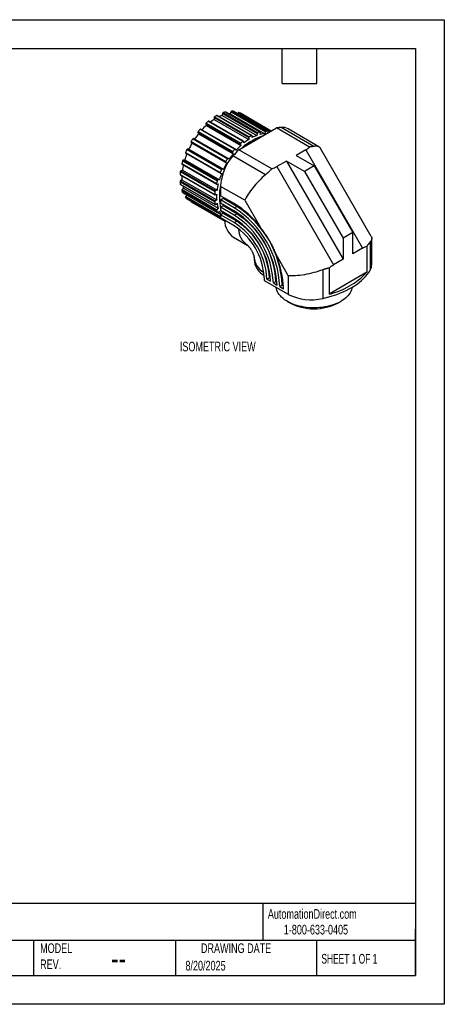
# Model space of a CAD drawing. Header units: millimetres. Extents: x 0 to 559, y 0 to 432.
# Tile 3 of 3: x 373 to 559, y 0 to 432. Entities that reach past the tile are written whole.
import ezdxf

# ---------------------------------------------------------------- set-up
doc = ezdxf.new("R2010")
doc.units = ezdxf.units.MM
doc.header["$LTSCALE"] = 2
doc.layers.add('DIMENSIONS', color=140, linetype='Continuous', lineweight=25)
doc.layers.add('TEXT', color=140, linetype='Continuous', lineweight=25)
doc.styles.add('SLDTEXTSTYLE0', font='TXT', dxfattribs={"width": 0.7})
doc.styles.add('SLDTEXTSTYLE1', font='TXT', dxfattribs={"width": 0.65})

msp = doc.modelspace()

# ---------------------------------------------------------------- linework, layer by layer
at = {"color": 7, "linetype": 'Continuous'}
for p, q in [((0, 431.81), (558.8, 431.81)), ((558.8, 431.81), (558.8, 0.01)), ((558.8, 0.01), (0, 0.01))]:
    msp.add_line(p, q, dxfattribs=at)
for p, q in [((457.83, 388.88), (473.03, 380.11)), ((457.83, 388.88), (457.83, 388.1)), ((458.03, 389.25), (473.24, 380.47)), ((459.04, 389.82), (474.24, 381.05)), ((474.38, 381.06), (459.18, 389.84)), ((461.56, 390.71), (461.4, 389.85)), ((461.4, 389.85), (476.6, 381.08)), ((461.56, 390.71), (476.76, 381.94)), ((461.81, 391.04), (477.01, 382.26)), ((462.78, 391.32), (477.99, 382.55)), ((478.08, 382.54), (462.88, 391.31)), ((465.12, 391.42), (464.8, 390.54)), ((464.8, 390.54), (480, 381.76)), ((465.12, 391.42), (480.32, 382.64)), ((465.4, 391.69), (480.6, 382.91)), ((466.29, 391.66), (481.49, 382.88)), ((481.53, 382.87), (466.33, 391.65)), ((468.29, 390.96), (468.11, 390.62)), ((468.29, 390.96), (482.49, 382.76)), ((468.59, 391.16), (482.81, 382.94)), ((482.9, 382.99), (469.34, 390.82)), ((469.34, 390.82), (469.34, 390.82)), ((469.34, 390.82), (482.9, 382.99)), ((454.13, 386.03), (469.34, 377.26)), ((454.13, 386.03), (454.3, 385.37)), ((454.28, 386.42), (469.49, 377.64)), ((454.3, 385.37), (469.5, 376.59)), ((455.26, 387.25), (470.46, 378.48)), ((470.65, 378.52), (455.45, 387.3)), ((457.83, 388.1), (473.03, 379.32)), ((468.66, 374.77), (485.18, 384.31)), ((499.64, 375.97), (485.18, 384.31)), ((501.56, 376.24), (487.17, 384.54)), ((450.7, 382.34), (465.9, 373.56)), ((450.7, 382.34), (451.01, 381.82)), ((450.78, 382.71), (465.98, 373.93)), ((451.01, 381.82), (466.22, 373.05)), ((451.67, 383.76), (466.87, 374.99)), ((467.12, 375.08), (451.91, 383.86)), ((473.03, 380.11), (473.03, 379.32)), ((474.44, 380.14), (474.44, 380.92)), ((476.76, 381.94), (476.6, 381.08)), ((477.97, 381.48), (478.14, 382.34)), ((480.32, 382.64), (480, 381.76)), ((481.4, 382.13), (481.57, 382.61)), ((481.45, 382.26), (481.53, 382.21)), ((503.8, 376.11), (490.28, 383.91)), ((447.72, 378), (462.92, 369.22)), ((447.72, 378), (448.17, 377.67)), ((447.73, 378.35), (462.93, 369.57)), ((448.17, 377.67), (463.37, 368.9)), ((448.48, 379.55), (463.68, 370.77)), ((463.97, 370.92), (448.77, 379.7)), ((469.34, 377.26), (469.5, 376.59)), ((470.87, 377.77), (470.71, 378.44)), ((445.31, 373.58), (460.51, 364.8)), ((445.34, 373.29), (460.54, 364.51)), ((445.88, 374.86), (461.08, 366.09)), ((446.17, 375.09), (461.37, 366.31)), ((446.73, 374.96), (446.17, 375.09)), ((446.73, 374.96), (461.93, 366.19)), ((465.9, 373.56), (466.22, 373.05)), ((480.36, 363.82), (466.09, 372.06)), ((467.47, 374.53), (467.15, 375.04)), ((483.11, 366.43), (468.66, 374.77)), ((498, 374.72), (493.76, 372.27)), ((493.76, 372.27), (501.76, 367.65)), ((498, 374.72), (522.88, 331.63)), ((526.78, 336.71), (504.35, 375.55)), ((443.65, 368.68), (458.86, 359.91)), ((443.7, 368.46), (458.91, 359.68)), ((444.01, 369.97), (459.21, 361.2)), ((444.92, 370.35), (444.28, 370.26)), ((444.28, 370.26), (459.48, 361.49)), ((444.92, 370.35), (460.12, 361.58)), ((462.92, 369.22), (463.37, 368.9)), ((464.43, 370.59), (463.98, 370.92)), ((489.51, 369.82), (485.27, 367.37)), ((485.27, 367.37), (510.15, 324.28)), ((489.51, 369.82), (514.4, 326.73)), ((497.51, 365.2), (489.51, 369.82)), ((501.76, 367.65), (497.51, 365.2)), ((501.76, 367.65), (518.64, 338.42)), ((442.86, 363.94), (458.07, 355.17)), ((442.92, 363.78), (458.13, 355.01)), ((442.98, 365.16), (458.19, 356.39)), ((443.89, 365.8), (443.22, 365.51)), ((443.22, 365.51), (458.42, 356.73)), ((443.89, 365.8), (459.1, 357.02)), ((460.57, 364.5), (461.13, 364.38)), ((461.93, 366.19), (461.37, 366.31)), ((497.51, 365.2), (514.4, 335.97)), ((442.86, 360.72), (458.07, 351.94)), ((442.98, 359.64), (458.19, 350.86)), ((443.04, 359.53), (458.25, 350.76)), ((443.72, 361.57), (443.05, 361.09)), ((443.05, 361.09), (458.25, 352.31)), ((443.72, 361.57), (458.93, 352.8)), ((458.98, 359.67), (459.62, 359.76)), ((460.12, 361.58), (459.48, 361.49)), ((471.27, 352.59), (460.66, 358.72)), ((460.66, 358.72), (460.66, 354.61)), ((443.65, 356.89), (458.86, 348.11)), ((444.41, 357.92), (443.78, 357.27)), ((443.78, 357.27), (458.98, 348.49)), ((444.01, 356.01), (459.21, 347.23)), ((444.05, 355.96), (459.26, 347.18)), ((444.41, 357.92), (459.62, 349.14)), ((445.84, 354.93), (445.37, 354.27)), ((445.37, 354.27), (460.57, 345.49)), ((458.25, 355.01), (458.93, 355.3)), ((459.1, 357.02), (458.42, 356.73)), ((466.67, 351.14), (460.66, 354.61)), ((445.31, 353.9), (460.51, 345.13)), ((445.88, 353.28), (461.08, 344.5)), ((445.88, 353.28), (445.9, 353.26)), ((445.9, 353.26), (461.1, 344.49)), ((447.73, 351.93), (462.52, 343.39)), ((458.93, 352.8), (458.25, 352.31)), ((458.42, 350.79), (459.1, 351.27)), ((461.72, 353.38), (460.66, 352.77)), ((460.66, 352.77), (460.66, 351.37)), ((466.67, 349.3), (460.66, 352.77)), ((466.67, 347.9), (460.66, 351.37)), ((461.72, 350.15), (460.66, 349.54)), ((461.72, 354), (461.72, 353.38)), ((467.73, 349.91), (461.72, 353.38)), ((461.72, 350.76), (461.72, 350.15)), ((467.73, 346.68), (461.72, 350.15)), ((466.67, 349.3), (467.73, 349.91)), ((471.27, 352.59), (478.16, 340.67)), ((459.62, 349.14), (458.98, 348.49)), ((459.45, 347.23), (460.89, 346.4)), ((459.48, 347.26), (460.12, 347.9)), ((460.66, 345.61), (460.57, 345.49)), ((460.66, 349.54), (460.66, 348.11)), ((466.67, 346.07), (460.66, 349.54)), ((466.67, 344.64), (460.66, 348.11)), ((461.72, 346.88), (460.66, 346.27)), ((460.66, 346.27), (460.66, 344.84)), ((466.67, 342.8), (460.66, 346.27)), ((461.72, 347.5), (461.72, 346.88)), ((467.73, 343.41), (461.72, 346.88)), ((466.67, 346.07), (467.73, 346.68)), ((466.67, 341.37), (460.66, 344.84)), ((461.2, 344.48), (462.49, 343.74)), ((466.67, 342.8), (467.73, 343.41)), ((518.64, 338.42), (514.4, 335.97)), ((518.64, 329.18), (518.64, 338.42)), ((466.37, 336.42), (472.3, 332.99)), ((514.4, 335.97), (514.4, 326.73)), ((526.28, 334.31), (526.28, 321.91)), ((526.98, 324.43), (526.98, 335.95)), ((484.88, 329.02), (490.35, 319.54)), ((522.88, 331.63), (518.64, 329.18)), ((524.78, 332.42), (524.78, 321.04)), ((475.31, 327.78), (475.31, 326.65)), ((514.4, 326.73), (510.15, 324.28)), ((490.35, 319.54), (490.35, 311.37)), ((505.46, 322.11), (505.46, 309.58)), ((508.25, 322.88), (508.25, 311.5)), ((524.78, 321.04), (508.25, 311.5)), ((479.75, 318.71), (479.75, 317.49)), ((479.75, 317.49), (490.35, 311.37)), ((480.98, 318), (482.05, 318.61)), ((480.98, 318), (482.58, 317.08)), ((482.05, 318.61), (482.54, 318.33)), ((483.81, 316.37), (484.87, 316.98)), ((483.81, 316.37), (485.4, 315.45)), ((484.87, 316.98), (485.37, 316.69)), ((486.61, 314.75), (487.67, 315.36)), ((487.67, 315.36), (488.18, 315.07)), ((486.61, 314.75), (488.2, 313.83)), ((489.91, 308.24), (490.96, 307.63)), ((512.38, 307.63), (513.42, 308.24))]:
    msp.add_line(p, q)
at = {"flags": 128}
for points in [[(466.33, 391.65), (466.32, 391.65), (466.29, 391.66)], [(478.14, 382.34), (478.14, 382.39), (478.14, 382.43), (478.13, 382.47), (478.11, 382.51), (478.09, 382.53), (478.06, 382.55), (478.03, 382.55), (477.99, 382.55)], [(481.57, 382.61), (481.59, 382.66), (481.6, 382.71), (481.6, 382.76), (481.59, 382.8), (481.57, 382.83), (481.55, 382.86), (481.52, 382.88), (481.49, 382.88)], [(447.73, 378.35), (447.7, 378.3), (447.68, 378.24), (447.67, 378.19), (447.66, 378.14), (447.67, 378.1), (447.68, 378.06), (447.69, 378.02), (447.72, 378)], [(448.77, 379.7), (448.75, 379.71), (448.71, 379.71), (448.67, 379.71), (448.63, 379.69), (448.59, 379.67), (448.55, 379.64), (448.52, 379.6), (448.48, 379.55)], [(470.71, 378.44), (470.7, 378.48), (470.68, 378.51), (470.65, 378.53), (470.62, 378.54), (470.58, 378.54), (470.54, 378.53), (470.5, 378.51), (470.46, 378.48)], [(445.31, 373.58), (445.29, 373.53), (445.28, 373.48), (445.27, 373.43), (445.28, 373.38), (445.29, 373.34), (445.31, 373.31), (445.33, 373.29), (445.34, 373.29)], [(467.15, 375.04), (467.13, 375.07), (467.1, 375.08), (467.07, 375.09), (467.03, 375.09), (466.99, 375.08), (466.95, 375.06), (466.91, 375.02), (466.87, 374.99)], [(462.93, 369.57), (462.91, 369.52), (462.89, 369.47), (462.87, 369.42), (462.87, 369.37), (462.87, 369.32), (462.88, 369.28), (462.9, 369.25), (462.92, 369.22)], [(463.98, 370.92), (463.95, 370.93), (463.91, 370.94), (463.88, 370.93), (463.84, 370.92), (463.8, 370.89), (463.76, 370.86), (463.72, 370.82), (463.68, 370.77)], [(460.51, 364.8), (460.49, 364.75), (460.48, 364.7), (460.48, 364.65), (460.48, 364.61), (460.49, 364.57), (460.51, 364.54), (460.54, 364.51), (460.57, 364.5)], [(458.86, 359.91), (458.85, 359.86), (458.84, 359.81), (458.85, 359.76), (458.86, 359.73), (458.89, 359.7), (458.91, 359.68), (458.94, 359.67), (458.98, 359.67)], [(458.07, 355.17), (458.07, 355.12), (458.07, 355.08), (458.09, 355.04), (458.11, 355.02), (458.14, 355), (458.17, 354.99), (458.21, 355), (458.25, 355.01)], [(447.7, 352.22), (447.69, 352.21), (447.68, 352.16), (447.67, 352.11), (447.66, 352.06), (447.67, 352.02), (447.68, 351.98), (447.7, 351.95), (447.73, 351.93)], [(458.19, 350.86), (458.2, 350.82), (458.21, 350.79), (458.24, 350.76), (458.27, 350.75), (458.3, 350.74), (458.34, 350.75), (458.38, 350.76), (458.42, 350.79)], [(459.21, 347.23), (459.23, 347.2), (459.26, 347.18), (459.29, 347.17), (459.32, 347.17), (459.36, 347.18), (459.4, 347.19), (459.44, 347.22), (459.48, 347.26)], [(505.46, 309.58), (507.05, 309.95), (508.6, 310.37), (510.12, 310.83), (511.59, 311.33), (513.02, 311.87), (514.4, 312.45), (515.74, 313.07), (517.02, 313.72), (518.24, 314.41), (519.4, 315.14), (520.51, 315.89), (521.54, 316.68), (522.51, 317.49), (523.41, 318.33), (524.24, 319.19), (525, 320.08), (525.68, 320.99), (526.28, 321.91)], [(518.26, 314.42), (518.19, 313.95), (518.02, 313.29), (517.77, 312.64), (517.45, 312.01), (517.05, 311.39), (516.58, 310.78), (516.04, 310.2), (515.43, 309.64), (514.75, 309.1), (514.02, 308.6), (513.22, 308.12), (512.37, 307.68), (511.46, 307.27), (510.51, 306.9), (509.52, 306.56), (508.49, 306.27), (507.43, 306.02), (506.34, 305.81), (505.23, 305.65), (504.1, 305.53), (502.96, 305.45), (501.81, 305.43), (500.66, 305.44), (499.52, 305.51), (498.39, 305.61), (497.27, 305.77), (496.18, 305.96), (495.11, 306.2), (494.07, 306.49), (493.07, 306.81), (492.11, 307.17), (491.19, 307.57), (490.32, 308.01), (489.51, 308.47), (488.76, 308.97), (488.07, 309.5), (487.44, 310.06), (486.88, 310.64), (486.39, 311.23), (485.98, 311.85), (485.63, 312.48), (485.37, 313.13), (485.18, 313.78), (485.08, 314.41)]]:
    msp.add_lwpolyline(points, dxfattribs=at)
for centre, radius, start, end in [((458.29, 388.86), 0.463, 123.7433, 177.3119), ((469.02, 371.38), 20.97, 118.4143, 121.5803), ((459.12, 389.7), 0.147, 65.0904, 123.7504), ((466.59, 375.11), 15.63, 109.3825, 114.6182), ((461.99, 390.64), 0.441, 114.7174, 170.1778), ((466.26, 377.65), 14.11, 104.2509, 108.3749), ((462.82, 391.21), 0.121, 61.7489, 107.0075), ((465.2, 380.6), 9.95, 92.297, 95.317), ((465.48, 391.32), 0.376, 102.7022, 164.8062), ((465.57, 382.22), 9.47, 85.6624, 91.0407), ((468.57, 390.86), 0.292, 86.336, 160.9627), ((465.91, 384.15), 7.5, 62.8339, 69.117), ((474.82, 363.12), 30.26, 132.6984, 137.598), ((454.57, 386.09), 0.435, 130.6276, 186.671), ((473.5, 365.11), 28.69, 129.4739, 132.0429), ((455.39, 387.14), 0.174, 68.189, 138.313), ((470.21, 368.57), 23.12, 122.3924, 127.5258), ((488.2, 366.92), 17.66, 93.3342, 99.8478), ((487.72, 379.29), 5.29, 61.0243, 95.9489), ((478.52, 359.93), 35.15, 141.4835, 146.3413), ((451.04, 382.46), 0.366, 135.7856, 199.1696), ((478.08, 360.54), 35.17, 138.6789, 140.9218), ((451.85, 383.64), 0.218, 74.4041, 147.479), ((484.59, 361.79), 19.73, 106.8696, 133.125), ((473.49, 380.08), 0.463, 123.7433, 177.3119), ((484.22, 362.6), 20.97, 118.4143, 121.5803), ((474.32, 380.94), 0.13, 350.3713, 126.4533), ((482.05, 365.67), 16.35, 109.4815, 117.7363), ((477.2, 381.86), 0.441, 114.7174, 170.1778), ((481.46, 368.87), 14.11, 104.2509, 108.3749), ((480.48, 370.95), 10.83, 92.4996, 103.3659), ((480.68, 382.54), 0.376, 102.7022, 164.8062), ((480.77, 373.44), 9.47, 85.6624, 91.0407), ((479.38, 359.34), 36.2, 149.5719, 154.4286), ((480.66, 358.61), 38.39, 146.9419, 149.0576), ((490.11, 354.26), 30.39, 132.704, 138.1621), ((469.77, 377.31), 0.435, 130.6276, 186.671), ((488.7, 356.33), 28.69, 129.4739, 132.0429), ((484.43, 359.89), 21.3, 117.7711, 132.7336), ((485.59, 359.54), 23.43, 122.4139, 128.9051), ((476.54, 360.55), 33.11, 157.9301, 162.7757), ((479.66, 359.08), 37.28, 154.9613, 157.1185), ((446.19, 374.76), 0.323, 92.9679, 162.2193), ((482.24, 357.71), 21.61, 138.3765, 177.3063), ((493.73, 351.15), 35.16, 141.4839, 146.4361), ((466.25, 373.68), 0.366, 135.7856, 199.1696), ((493.28, 351.77), 35.17, 138.6789, 140.9218), ((505.39, 337.42), 52.39, 134.5212, 138.61), ((443.83, 368.61), 0.195, 156.7752, 228.7657), ((474.89, 360.75), 32.23, 163.3776, 165.755), ((470.32, 362.19), 26.67, 167.1792, 172.2172), ((444.4, 369.88), 0.404, 107.5472, 166.5936), ((494.59, 350.56), 36.2, 149.5719, 154.4286), ((495.86, 349.83), 38.39, 146.9419, 149.0576), ((467.65, 362.1), 24.85, 172.9251, 175.7523), ((443.02, 363.91), 0.157, 168.1118, 233.9153), ((443.44, 365.1), 0.455, 118.3307, 172.5818), ((462.88, 362.81), 19.2, 178.4178, 183.6953), ((491.8, 351.75), 33.17, 157.6251, 162.7736), ((494.86, 350.31), 37.28, 154.9613, 157.1185), ((461.39, 365.99), 0.323, 92.9679, 162.2193), ((443.32, 360.72), 0.458, 126.4961, 180.4602), ((460.14, 362.1), 17.33, 184.5895, 188.1851), ((443.11, 359.64), 0.131, 183.6377, 237.2615), ((456.25, 361.89), 12.48, 193.8154, 198.5675), ((490.09, 351.98), 32.23, 163.3776, 165.755), ((485.91, 353.35), 27.06, 166.292, 172.1888), ((459.6, 361.1), 0.404, 107.5472, 166.5936), ((481.7, 354.67), 21.57, 167.088, 182.1503), ((444.06, 356.97), 0.413, 132.7143, 190.8403), ((454.45, 360.75), 11.47, 199.6932, 204.428), ((444.11, 356.05), 0.11, 202.6468, 239.4884), ((445.61, 354.04), 0.335, 137.291, 204.83), ((482.85, 353.33), 24.85, 172.9251, 175.7523), ((458.64, 356.33), 0.455, 118.3307, 172.5818), ((478.68, 354.05), 19.79, 176.3667, 183.6333), ((479.77, 353.6), 19.63, 166.8029, 193.1971), ((451.61, 359.08), 8.16, 219.4147, 225.3574), ((458.52, 351.94), 0.458, 126.4961, 180.4602), ((475.34, 353.33), 17.33, 184.5895, 188.1851), ((472.25, 353.35), 13.32, 188.9504, 198.4136), ((445.98, 316.89), 40.02, 36.4596, 58.8649), ((444.42, 313.42), 43.3, 2.5694, 57.4306), ((459.26, 348.19), 0.413, 132.7143, 190.8403), ((469.65, 351.98), 11.47, 199.6932, 204.428), ((468.27, 351.79), 9.04, 205.5006, 216.1723), ((460.81, 345.27), 0.335, 137.291, 204.83), ((470.55, 351.6), 10.19, 201.4837, 208.1375), ((443.36, 312.81), 43.3, 2.5694, 57.4306), ((444.72, 313.6), 40.73, 2.6055, 57.3945), ((446.63, 314.7), 37.22, 2.564, 57.436), ((447.7, 315.31), 37.22, 2.564, 57.436), ((466.96, 350.43), 8.35, 219.4436, 220.9861), ((466.7, 350.19), 8, 223.199, 225.3843), ((461.17, 344.61), 0.141, 232.4872, 306.1317), ((471.25, 343.7), 8.77, 179.464, 236.1406), ((448.12, 315.56), 34.49, 2.5262, 57.4738), ((449.94, 316.61), 31.08, 2.5633, 57.4367), ((451.35, 317.42), 28.43, 2.6055, 57.3945), ((451, 317.22), 31.08, 2.5633, 57.4367), ((477.48, 340.33), 8.97, 181.1166, 235.4617), ((447.51, 312.89), 40.7, 1.327, 23.3505), ((484.25, 328.59), 8.97, 184.5466, 238.8853), ((484.3, 327.39), 9.02, 184.7231, 239.5277), ((521.96, 324.46), 5.02, 329.4335, 359.6045), ((500.82, 343.46), 32.82, 283.0998, 316.8948), ((500.32, 330.85), 21.89, 242.9165, 283.599), ((501.67, 328.2), 23.19, 242.4921, 297.5079)]:
    msp.add_arc(centre, radius, start, end)
for points in [[(498, 374.72), (498.64, 375.09), (499.19, 375.51), (499.64, 375.97)], [(483.11, 366.43), (483.91, 366.69), (484.64, 367.01), (485.27, 367.37)], [(522.88, 331.63), (523.52, 331.99), (524.16, 332.26), (524.78, 332.42)], [(508.25, 322.88), (508.88, 323.44), (509.52, 323.91), (510.15, 324.28)]]:
    msp.add_open_spline(points, degree=3)
for points, knots in [([(501.56, 376.24), (501.5, 376.23), (501.36, 376.2), (501.15, 376.17), (500.93, 376.14), (500.69, 376.1), (500.45, 376.07), (500.19, 376.04), (499.92, 376), (499.73, 375.98), (499.64, 375.97)], [0, 0, 0, 0, 0.119612, 0.240725, 0.36336, 0.487536, 0.61327, 0.740581, 0.869485, 1, 1, 1, 1]), ([(504.33, 375.54), (504.3, 375.6), (504.19, 375.85), (503.82, 376.13), (503.21, 376.35), (502.46, 376.4), (501.86, 376.29), (501.56, 376.24)], [0, 0, 0, 0, 0.074042, 0.315547, 0.551424, 0.77999, 1, 1, 1, 1]), ([(480.36, 363.82), (479.43, 363.02), (478.47, 362.12), (476.61, 360.21), (475.7, 359.2), (474.07, 357.18), (473.34, 356.17), (472.12, 354.27), (471.63, 353.39), (471.27, 352.59)], [0, 0, 0, 0, 0.25, 0.25, 0.5, 0.5, 0.75, 0.75, 1, 1, 1, 1]), ([(483.11, 366.43), (483.04, 366.34), (482.88, 366.17), (482.64, 365.91), (482.39, 365.66), (482.14, 365.41), (481.9, 365.17), (481.64, 364.93), (481.39, 364.7), (481.14, 364.47), (480.88, 364.25), (480.62, 364.03), (480.45, 363.89), (480.36, 363.82)], [0, 0, 0, 0, 0.096491, 0.19183, 0.286028, 0.379095, 0.471045, 0.561889, 0.651641, 0.740313, 0.827921, 0.914478, 1, 1, 1, 1]), ([(478.16, 340.67), (478.27, 340.52), (478.5, 340.22), (478.83, 339.77), (479.16, 339.32), (479.48, 338.87), (479.8, 338.41), (480.12, 337.95), (480.43, 337.48), (480.73, 337.01), (481.03, 336.53), (481.33, 336.06), (481.62, 335.57), (481.97, 334.97), (482.38, 334.24), (482.84, 333.38), (483.29, 332.52), (483.71, 331.65), (484.12, 330.78), (484.51, 329.9), (484.76, 329.32), (484.88, 329.02)], [0, 0, 0, 0, 0.0418, 0.083504, 0.125128, 0.166686, 0.208191, 0.249658, 0.291101, 0.332535, 0.373974, 0.415432, 0.456925, 0.498465, 0.570445, 0.642194, 0.713783, 0.785285, 0.856774, 0.928321, 1, 1, 1, 1]), ([(472.3, 333), (472.3, 333), (472.3, 333), (472.36, 332.96), (472.46, 332.87), (472.61, 332.74), (472.79, 332.56), (472.99, 332.34), (473.22, 332.08), (473.46, 331.78), (473.7, 331.44), (473.95, 331.07), (474.18, 330.69), (474.41, 330.29), (474.61, 329.88), (474.79, 329.49), (474.94, 329.11), (475.07, 328.77), (475.17, 328.46), (475.23, 328.2), (475.28, 328), (475.3, 327.85), (475.31, 327.78), (475.31, 327.78), (475.31, 327.78)], [0, 0, 0, 0, 0.033946, 0.083712, 0.131532, 0.17794, 0.223411, 0.268347, 0.313065, 0.357799, 0.402696, 0.447808, 0.493154, 0.538715, 0.584448, 0.630316, 0.67634, 0.722607, 0.769252, 0.816524, 0.864771, 0.914436, 0.966045, 1, 1, 1, 1]), ([(526.28, 334.31), (526.24, 334.27), (526.17, 334.18), (526.05, 334.04), (525.92, 333.89), (525.8, 333.73), (525.66, 333.57), (525.53, 333.4), (525.39, 333.22), (525.24, 333.03), (525.09, 332.84), (524.94, 332.63), (524.83, 332.49), (524.78, 332.42)], [0, 0, 0, 0, 0.089253, 0.178658, 0.268277, 0.358169, 0.448394, 0.539012, 0.630081, 0.721658, 0.8138, 0.906563, 1, 1, 1, 1]), ([(526.78, 336.71), (526.78, 336.7), (526.92, 336.54), (526.99, 336.16), (526.97, 335.58), (526.75, 334.96), (526.44, 334.53), (526.28, 334.31)], [0, 0, 0, 0, 0.007512, 0.265412, 0.517848, 0.763139, 1, 1, 1, 1]), ([(505.46, 322.11), (504.27, 321.66), (502.96, 321.24), (500.23, 320.5), (498.82, 320.18), (496.07, 319.72), (494.74, 319.56), (492.34, 319.43), (491.26, 319.45), (490.35, 319.54)], [0, 0, 0, 0, 0.25, 0.25, 0.5, 0.5, 0.75, 0.75, 1, 1, 1, 1]), ([(508.25, 322.88), (508.14, 322.86), (507.91, 322.81), (507.56, 322.72), (507.21, 322.64), (506.86, 322.54), (506.51, 322.44), (506.16, 322.34), (505.81, 322.23), (505.58, 322.15), (505.46, 322.11)], [0, 0, 0, 0, 0.127323, 0.253814, 0.379554, 0.504629, 0.629124, 0.753125, 0.876721, 1, 1, 1, 1])]:
    msp.add_open_spline(points, degree=3, knots=knots)
at = {"layer": 'TEXT'}
for p, q in [((12.7, 419.1), (546.1, 419.1)), ((487.68, 403.86), (487.68, 419.1)), ((502.92, 403.86), (502.92, 419.1)), ((546.1, 419.1), (546.1, 12.7)), ((487.68, 403.86), (502.92, 403.86)), ((546.1, 44.25), (12.7, 44.25)), ((479.15, 44.25), (479.15, 27.94)), ((546.1, 12.7), (546.1, 33.02)), ((546.1, 27.94), (12.7, 27.94)), ((378.6, 27.94), (378.6, 12.7)), ((440.93, 27.94), (440.93, 12.7)), ((502.7, 27.94), (502.7, 12.7)), ((12.7, 12.7), (546.1, 12.7))]:
    msp.add_line(p, q, dxfattribs=at)

# ---------------------------------------------------------------- texts
at = {"color": 179, "linetype": 'Continuous', "lineweight": 18, "char_height": 4.2333, "attachment_point": 1, "style": 'SLDTEXTSTYLE0'}
for s, insert in [('AutomationDirect.com', (481.39, 41.75)), ('1-800-633-0405', (488.38, 34.87))]:
    msp.add_mtext(s, dxfattribs=dict(at, insert=insert))
at = {"layer": 'DIMENSIONS', "insert": (442.79, 290.58), "char_height": 4.2333, "attachment_point": 1, "style": 'SLDTEXTSTYLE0'}
msp.add_mtext('ISOMETRIC VIEW', dxfattribs=at)
at = {"layer": 'TEXT'}
for s, insert, char_height, attachment_point, style in [('MODEL ^JREV.', (381.47, 26.73), 4.2333, 1, 'SLDTEXTSTYLE0'), ('DRAWING DATE', (467.45, 26.73), 4.2333, 2, 'SLDTEXTSTYLE0'), ('SHEET 1 OF 1', (504.88, 22.1), 4.2333, 1, 'SLDTEXTSTYLE1'), ('--', (412.6, 25.47), 10.583, 1, 'SLDTEXTSTYLE0'), ('8/20/2025', (445.23, 19.07), 4.233, 1, 'SLDTEXTSTYLE0')]:
    msp.add_mtext(s, dxfattribs=dict(at, insert=insert, char_height=char_height, attachment_point=attachment_point, style=style))

doc.saveas('drawing.dxf')
